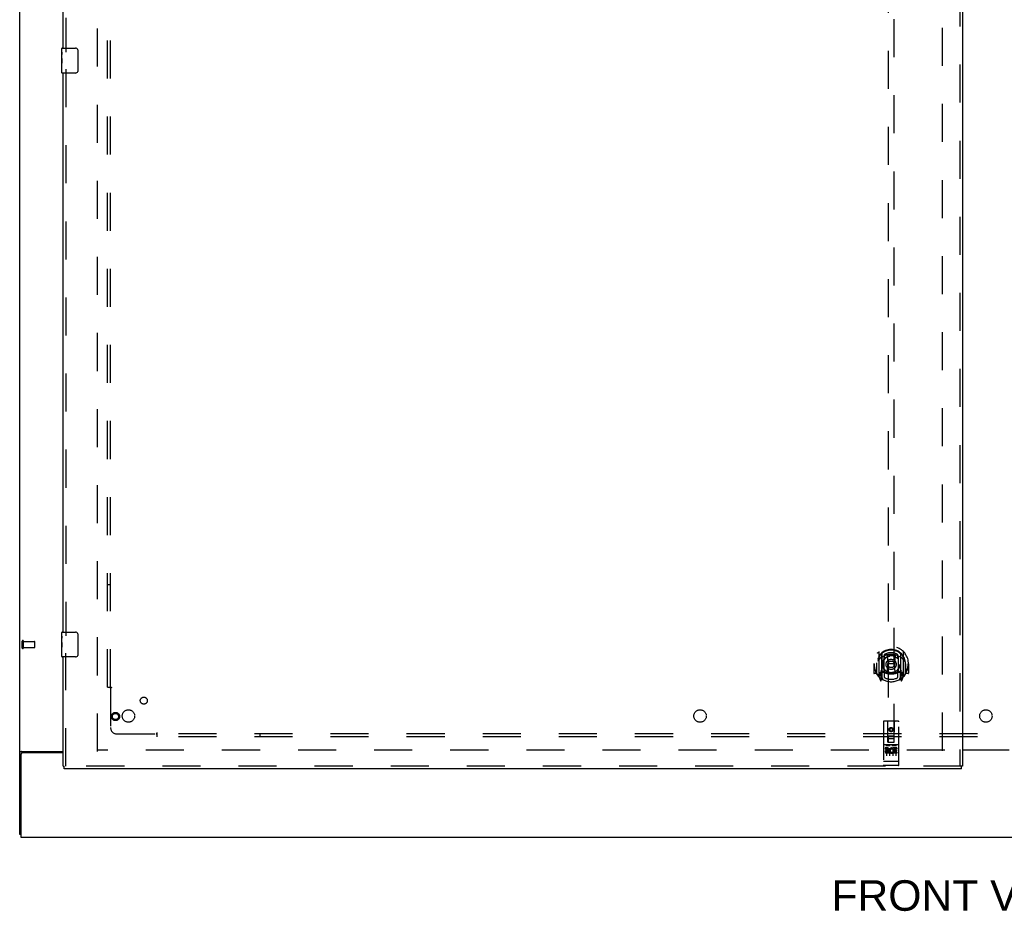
# Model space of a CAD drawing. Header units: inches. Extents: x 0 to 278, y 0 to 180.
# Tile 3 of 84: x 58 to 97, y 46 to 82. Entities that reach past the tile are written whole.
import ezdxf

# ---------------------------------------------------------------- set-up
doc = ezdxf.new("R2010")
doc.units = ezdxf.units.IN
doc.header["$LTSCALE"] = 15.310625
doc.header["$MEASUREMENT"] = 0
doc.linetypes.add('HIDDEN', pattern=[0.2, 0.1, -0.1])
doc.layers.get('0').update_dxf_attribs({"linetype": 'CONTINUOUS'})
for name, color, linetype in [('DEFAULT_2', 8, 'HIDDEN'), ('DIMENSIONS', 7, 'CONTINUOUS'), ('LEFTHAND_DOOR_ASSEMBLY', 7, 'CONTINUOUS'), ('SUBPANEL', 7, 'CONTINUOUS')]:
    doc.layers.add(name, color=color, linetype=linetype)
doc.styles.get("Standard").update_dxf_attribs({"font": 'arial.ttf'})

msp = doc.modelspace()

# ---------------------------------------------------------------- linework, layer by layer
at = {"color": 3, "linetype": 'Continuous'}
for p, q in [((57.697, 48.93), (57.697, 134.722)), ((95.634, 52.341), (97.509, 52.341)), ((97.509, 52.326), (95.634, 52.326)), ((57.749, 52.162), (57.749, 48.826)), ((57.767, 52.274), (59.447, 52.274)), ((59.447, 52.222), (57.809, 52.222)), ((57.749, 48.826), (135.395, 48.826))]:
    msp.add_line(p, q, dxfattribs=at)
at = {"color": 7, "linetype": 'Continuous'}
msp.add_line((57.749, 48.93), (57.697, 48.93), dxfattribs=at)
at = {"color": 3, "linetype": 'Continuous'}
for points in [[(57.732, 52.259), (57.728, 52.258), (57.725, 52.256), (57.721, 52.255), (57.717, 52.254), (57.714, 52.252), (57.712, 52.251), (57.709, 52.249), (57.706, 52.248), (57.704, 52.246), (57.702, 52.244), (57.7, 52.243), (57.699, 52.241), (57.698, 52.239), (57.697, 52.237), (57.697, 52.235), (57.697, 52.233)], [(57.767, 52.274), (57.765, 52.272), (57.762, 52.271), (57.759, 52.269), (57.756, 52.268), (57.752, 52.266), (57.749, 52.265), (57.745, 52.263), (57.74, 52.262), (57.732, 52.259)]]:
    msp.add_lwpolyline(points, dxfattribs=at)
msp.add_arc((57.809, 52.162), 0.06, 90, 180, dxfattribs=at)
at = {"layer": 'DEFAULT_2', "color": 8, "linetype": 'HIDDEN'}
for p, q in [((60.822, 52.274), (60.822, 131.378)), ((94.822, 52.305), (94.822, 131.347)), ((57.801, 56.434), (57.801, 56.718)), ((57.844, 56.434), (57.844, 56.718)), ((57.844, 56.7), (58.291, 56.7)), ((58.301, 56.462), (58.301, 56.69)), ((57.844, 56.452), (58.291, 56.452)), ((94.926, 52.326), (60.836, 52.326))]:
    msp.add_line(p, q, dxfattribs=at)
for centre, radius, start, end in [((57.822, 56.718), 0.0215, 360, 180), ((58.291, 56.69), 0.01, 360, 90), ((57.822, 56.434), 0.0215, 180, 0), ((58.291, 56.462), 0.01, 270, 0)]:
    msp.add_arc(centre, radius, start, end, dxfattribs=at)
at = {"layer": 'LEFTHAND_DOOR_ASSEMBLY', "color": 8, "linetype": 'HIDDEN'}
for p, q in [((95.53, 131.972), (95.53, 51.68)), ((59.551, 103.231), (59.551, 80.421)), ((92.634, 89.655), (92.634, 52.653)), ((92.884, 52.653), (92.884, 89.655)), ((59.551, 79.731), (59.551, 56.921)), ((92.259, 56.281), (92.259, 55.313)), ((93.259, 55.313), (93.259, 56.281)), ((59.551, 51.68), (59.551, 56.231)), ((92.377, 56.227), (92.377, 55.211)), ((92.384, 56.202), (92.384, 55.199)), ((92.477, 55.479), (92.477, 56.11)), ((92.484, 56.163), (92.484, 56.06)), ((92.597, 56.137), (92.627, 55.797)), ((92.922, 56.137), (92.892, 55.797)), ((93.034, 56.06), (93.034, 56.163)), ((93.042, 56.11), (93.042, 55.479)), ((93.134, 56.202), (93.134, 55.199)), ((93.142, 56.227), (93.142, 55.211)), ((92.074, 55.797), (92.059, 55.797)), ((92.059, 55.797), (92.059, 55.424)), ((92.177, 55.797), (92.192, 55.797)), ((92.177, 55.797), (92.177, 55.409)), ((92.184, 55.844), (92.184, 55.847)), ((92.184, 55.386), (92.184, 55.844)), ((92.377, 55.468), (92.317, 55.468)), ((92.317, 55.468), (92.317, 55.318)), ((92.477, 55.469), (92.404, 55.469)), ((92.484, 55.499), (92.484, 55.246)), ((92.596, 55.453), (92.627, 55.797)), ((92.892, 55.797), (92.627, 55.797)), ((92.922, 55.453), (92.892, 55.797)), ((93.034, 55.246), (93.034, 55.499)), ((93.114, 55.469), (93.042, 55.469)), ((93.202, 55.468), (93.142, 55.468)), ((93.202, 55.318), (93.202, 55.468)), ((93.342, 55.797), (93.327, 55.797)), ((93.334, 55.844), (93.334, 55.847)), ((93.334, 55.386), (93.334, 55.844)), ((93.342, 55.797), (93.342, 55.409)), ((93.459, 55.797), (93.444, 55.797)), ((93.459, 55.797), (93.459, 55.424)), ((92.177, 55.409), (92.074, 55.409)), ((92.177, 55.409), (92.185, 55.424)), ((92.264, 55.303), (92.334, 55.127)), ((92.317, 55.318), (92.384, 55.318)), ((92.355, 55.372), (92.325, 55.326)), ((92.355, 55.208), (92.36, 55.204)), ((92.363, 55.13), (92.377, 55.211)), ((92.454, 55.149), (92.384, 55.258)), ((92.387, 55.431), (92.387, 55.224)), ((92.473, 55.451), (92.407, 55.451)), ((93.112, 55.451), (93.046, 55.451)), ((93.134, 55.258), (93.064, 55.149)), ((93.132, 55.224), (93.132, 55.431)), ((93.134, 55.318), (93.202, 55.318)), ((93.142, 55.211), (93.156, 55.13)), ((93.163, 55.207), (93.163, 55.208)), ((93.163, 55.207), (93.163, 55.208)), ((93.163, 55.207), (93.163, 55.207)), ((93.194, 55.326), (93.164, 55.372)), ((93.185, 55.127), (93.255, 55.303)), ((93.334, 55.424), (93.342, 55.409)), ((93.444, 55.409), (93.342, 55.409)), ((93.042, 53.493), (92.477, 53.493)), ((92.447, 53.463), (92.447, 51.738)), ((92.633, 52.653), (92.629, 53.463)), ((92.759, 53.226), (92.697, 53.19)), ((92.697, 53.19), (92.707, 53.184)), ((92.697, 53.19), (92.697, 53.117)), ((92.697, 53.117), (92.707, 53.123)), ((92.697, 53.117), (92.759, 53.081)), ((92.759, 53.214), (92.707, 53.184)), ((92.707, 53.184), (92.707, 53.123)), ((92.707, 53.123), (92.759, 53.093)), ((92.822, 53.19), (92.759, 53.226)), ((92.759, 53.226), (92.759, 53.214)), ((92.812, 53.184), (92.759, 53.214)), ((92.759, 53.093), (92.812, 53.123)), ((92.759, 53.081), (92.822, 53.117)), ((92.759, 53.081), (92.759, 53.093)), ((92.822, 53.19), (92.812, 53.184)), ((92.812, 53.123), (92.812, 53.184)), ((92.822, 53.117), (92.812, 53.123)), ((92.822, 53.117), (92.822, 53.19)), ((92.886, 52.653), (92.889, 53.463)), ((93.072, 51.738), (93.072, 53.463)), ((92.632, 52.903), (92.887, 52.903)), ((92.844, 52.778), (92.674, 52.778)), ((93.042, 52.536), (92.477, 52.536)), ((92.615, 52.414), (92.522, 52.414)), ((92.522, 52.414), (92.522, 52.372)), ((92.615, 52.372), (92.522, 52.372)), ((92.548, 52.52), (92.72, 52.52)), ((92.572, 52.405), (92.572, 52.099)), ((92.619, 52.328), (92.573, 52.328)), ((92.633, 52.653), (92.634, 52.653)), ((92.634, 52.653), (92.884, 52.653)), ((92.697, 52.405), (92.697, 52.099)), ((92.798, 52.52), (92.97, 52.52)), ((92.822, 52.405), (92.822, 52.099)), ((92.835, 52.379), (92.822, 52.36)), ((92.832, 52.404), (92.835, 52.402)), ((92.991, 52.414), (92.835, 52.414)), ((92.835, 52.414), (92.835, 52.402)), ((92.835, 52.379), (92.835, 52.201)), ((92.991, 52.372), (92.878, 52.372)), ((92.878, 52.372), (92.878, 52.328)), ((92.97, 52.328), (92.878, 52.328)), ((92.884, 52.653), (92.886, 52.653)), ((92.947, 52.405), (92.947, 52.099)), ((92.97, 52.328), (92.97, 52.286)), ((92.991, 52.414), (92.991, 52.372)), ((92.615, 52.287), (92.586, 52.287)), ((92.679, 52.243), (92.586, 52.243)), ((92.679, 52.201), (92.586, 52.201)), ((92.679, 52.243), (92.679, 52.201)), ((92.811, 52.249), (92.828, 52.21)), ((92.991, 52.201), (92.835, 52.201)), ((92.97, 52.286), (92.878, 52.286)), ((92.878, 52.286), (92.878, 52.243)), ((92.991, 52.243), (92.878, 52.243)), ((92.991, 52.243), (92.991, 52.201)), ((95.592, 51.68), (59.489, 51.68)), ((92.465, 51.867), (92.464, 51.867)), ((92.466, 51.867), (92.465, 51.867)), ((92.465, 51.867), (92.465, 51.867)), ((92.467, 51.867), (92.466, 51.867)), ((92.468, 51.867), (92.467, 51.867)), ((92.469, 51.867), (92.468, 51.867)), ((92.469, 51.866), (92.469, 51.867)), ((92.47, 51.866), (92.469, 51.866)), ((92.471, 51.866), (92.47, 51.866)), ((92.472, 51.866), (92.471, 51.866)), ((92.473, 51.866), (92.472, 51.866)), ((92.474, 51.866), (92.473, 51.866)), ((92.473, 51.866), (92.473, 51.866)), ((92.475, 51.866), (92.474, 51.866)), ((92.476, 51.866), (92.475, 51.866)), ((92.477, 51.866), (92.476, 51.866)), ((93.042, 51.866), (92.477, 51.866)), ((93.042, 51.708), (92.477, 51.708)), ((93.042, 51.866), (93.043, 51.866)), ((93.043, 51.866), (93.044, 51.866)), ((93.044, 51.866), (93.045, 51.866)), ((93.045, 51.866), (93.046, 51.866)), ((93.046, 51.866), (93.047, 51.866)), ((93.046, 51.866), (93.046, 51.866)), ((93.047, 51.866), (93.048, 51.866)), ((93.048, 51.866), (93.049, 51.866)), ((93.049, 51.866), (93.05, 51.866)), ((93.05, 51.866), (93.051, 51.867)), ((93.051, 51.867), (93.052, 51.867)), ((93.051, 51.867), (93.051, 51.867)), ((93.052, 51.867), (93.053, 51.867)), ((93.053, 51.867), (93.054, 51.867)), ((93.054, 51.867), (93.055, 51.867)), ((93.054, 51.867), (93.054, 51.867)), ((93.055, 51.867), (93.056, 51.867))]:
    msp.add_line(p, q, dxfattribs=at)
at = {"layer": 'LEFTHAND_DOOR_ASSEMBLY', "color": 3, "linetype": 'Continuous'}
for p, q in [((95.634, 131.972), (95.634, 51.68)), ((59.447, 80.576), (59.447, 103.076)), ((59.447, 57.076), (59.447, 79.576)), ((59.447, 51.68), (59.447, 56.076)), ((95.592, 51.576), (59.489, 51.576))]:
    msp.add_line(p, q, dxfattribs=at)
at = {"layer": 'LEFTHAND_DOOR_ASSEMBLY', "color": 7, "linetype": 'Continuous'}
for p, q in [((59.387, 80.415), (59.387, 80.561)), ((59.402, 80.576), (59.942, 80.576)), ((60.042, 80.476), (60.042, 79.676)), ((59.387, 80.157), (59.387, 80.414)), ((59.393, 80.359), (59.387, 80.359)), ((59.387, 80.191), (59.394, 80.191)), ((59.387, 79.591), (59.387, 80.155)), ((59.388, 80.128), (59.387, 80.128)), ((59.394, 80.191), (59.394, 80.327)), ((59.387, 79.996), (59.393, 79.996)), ((59.387, 79.96), (59.394, 79.96)), ((59.387, 79.897), (59.394, 79.897)), ((59.387, 79.73), (59.394, 79.73)), ((59.394, 79.73), (59.394, 79.96)), ((59.942, 79.576), (59.402, 79.576)), ((59.387, 56.915), (59.387, 57.061)), ((59.402, 57.076), (59.942, 57.076)), ((59.387, 56.657), (59.387, 56.914)), ((59.393, 56.859), (59.387, 56.859)), ((59.387, 56.691), (59.394, 56.691)), ((59.387, 56.091), (59.387, 56.655)), ((59.394, 56.691), (59.394, 56.827)), ((60.042, 56.976), (60.042, 56.176)), ((59.388, 56.628), (59.387, 56.628)), ((59.387, 56.496), (59.393, 56.496)), ((59.387, 56.46), (59.394, 56.46)), ((59.387, 56.397), (59.394, 56.397)), ((59.394, 56.23), (59.394, 56.46)), ((59.387, 56.23), (59.394, 56.23)), ((59.942, 56.076), (59.402, 56.076)), ((59.447, 51.68), (59.489, 51.68)), ((59.489, 51.576), (59.489, 51.68)), ((95.634, 51.68), (95.592, 51.68)), ((95.592, 51.576), (95.592, 51.68))]:
    msp.add_line(p, q, dxfattribs=at)
for points in [[(60.035, 80.512), (60.037, 80.506), (60.039, 80.5), (60.04, 80.494), (60.041, 80.488), (60.042, 80.482), (60.042, 80.476)], [(59.387, 80.415), (59.387, 80.411), (59.387, 80.407), (59.388, 80.401), (59.39, 80.388)], [(59.387, 80.157), (59.387, 80.149), (59.387, 80.14), (59.388, 80.13)], [(59.388, 80.13), (59.391, 80.096), (59.392, 80.084), (59.393, 80.072), (59.393, 80.059), (59.394, 80.047), (59.394, 80.034), (59.394, 80.021), (59.393, 80.008), (59.393, 79.996), (59.392, 79.983), (59.391, 79.971)], [(59.39, 80.388), (59.39, 80.381), (59.391, 80.372), (59.392, 80.364)], [(59.392, 80.364), (59.393, 80.355), (59.393, 80.346), (59.394, 80.337), (59.394, 80.327)], [(60.042, 79.676), (60.042, 79.669), (60.041, 79.663), (60.04, 79.657), (60.039, 79.651), (60.037, 79.645), (60.035, 79.64)], [(59.387, 56.915), (59.387, 56.911), (59.387, 56.907), (59.388, 56.901), (59.39, 56.888)], [(59.387, 56.657), (59.387, 56.649), (59.387, 56.64), (59.388, 56.63)], [(59.39, 56.888), (59.39, 56.881), (59.391, 56.872), (59.392, 56.864)], [(59.392, 56.864), (59.393, 56.855), (59.393, 56.846), (59.394, 56.837), (59.394, 56.827)], [(60.035, 57.012), (60.037, 57.006), (60.039, 57), (60.04, 56.994), (60.041, 56.988), (60.042, 56.982), (60.042, 56.976)], [(59.388, 56.63), (59.391, 56.596), (59.392, 56.584), (59.393, 56.572), (59.393, 56.559), (59.394, 56.547), (59.394, 56.534), (59.394, 56.521), (59.393, 56.508), (59.393, 56.496), (59.392, 56.483), (59.391, 56.471)], [(60.042, 56.176), (60.042, 56.169), (60.041, 56.163), (60.04, 56.157), (60.039, 56.151), (60.037, 56.145), (60.035, 56.14)]]:
    msp.add_lwpolyline(points, dxfattribs=at)
at = {"layer": 'LEFTHAND_DOOR_ASSEMBLY', "color": 8, "linetype": 'HIDDEN'}
for points in [[(92.214, 56.236), (92.215, 56.237), (92.215, 56.238), (92.216, 56.239), (92.217, 56.239), (92.217, 56.24), (92.218, 56.241), (92.219, 56.242), (92.22, 56.242), (92.22, 56.243), (92.221, 56.244), (92.222, 56.245), (92.223, 56.245), (92.224, 56.246), (92.224, 56.247), (92.225, 56.248), (92.226, 56.248), (92.227, 56.249), (92.228, 56.249), (92.228, 56.25), (92.229, 56.251), (92.23, 56.251), (92.231, 56.252), (92.232, 56.252), (92.233, 56.253), (92.234, 56.254), (92.234, 56.254), (92.235, 56.255), (92.236, 56.255), (92.237, 56.256), (92.238, 56.256), (92.239, 56.257), (92.24, 56.257), (92.241, 56.257), (92.242, 56.258)], [(93.277, 56.258), (93.278, 56.257), (93.279, 56.257), (93.28, 56.257), (93.281, 56.256), (93.281, 56.256), (93.282, 56.255), (93.283, 56.255), (93.284, 56.254), (93.285, 56.254), (93.286, 56.253), (93.287, 56.252), (93.288, 56.252), (93.289, 56.251), (93.289, 56.251), (93.29, 56.25), (93.291, 56.249), (93.292, 56.249), (93.293, 56.248), (93.293, 56.248), (93.294, 56.247), (93.295, 56.246), (93.296, 56.245), (93.297, 56.245), (93.297, 56.244), (93.298, 56.243), (93.299, 56.242), (93.3, 56.242), (93.3, 56.241), (93.301, 56.24), (93.302, 56.239), (93.303, 56.239), (93.303, 56.238), (93.304, 56.237), (93.305, 56.236)], [(92.305, 56.012), (92.303, 56.011), (92.302, 56.01), (92.3, 56.008), (92.299, 56.007), (92.297, 56.005), (92.296, 56.004), (92.294, 56.002), (92.292, 56), (92.29, 55.998), (92.289, 55.997), (92.287, 55.995), (92.285, 55.993), (92.283, 55.99), (92.281, 55.988), (92.279, 55.986), (92.277, 55.984), (92.275, 55.981), (92.273, 55.979), (92.271, 55.976), (92.269, 55.973), (92.266, 55.97), (92.264, 55.967), (92.262, 55.964), (92.26, 55.961), (92.257, 55.958), (92.255, 55.954), (92.252, 55.951), (92.25, 55.947), (92.247, 55.943), (92.244, 55.939), (92.242, 55.935), (92.239, 55.93), (92.236, 55.926), (92.233, 55.921), (92.23, 55.916), (92.227, 55.911)], [(92.571, 56.154), (92.577, 56.156), (92.582, 56.157), (92.588, 56.158), (92.593, 56.16), (92.598, 56.161), (92.604, 56.162), (92.609, 56.163), (92.615, 56.165), (92.62, 56.166), (92.626, 56.167), (92.631, 56.168), (92.637, 56.169), (92.642, 56.17), (92.648, 56.171), (92.653, 56.172), (92.659, 56.172), (92.664, 56.173), (92.67, 56.174), (92.676, 56.175), (92.681, 56.175), (92.687, 56.176), (92.692, 56.177), (92.698, 56.177), (92.703, 56.177), (92.709, 56.178), (92.715, 56.178), (92.72, 56.179), (92.726, 56.179), (92.731, 56.179), (92.737, 56.179), (92.743, 56.18), (92.748, 56.18), (92.754, 56.18), (92.759, 56.18), (92.765, 56.18), (92.77, 56.18), (92.776, 56.18), (92.782, 56.179), (92.787, 56.179), (92.793, 56.179), (92.798, 56.179), (92.804, 56.178), (92.81, 56.178), (92.815, 56.177), (92.821, 56.177), (92.826, 56.177), (92.832, 56.176), (92.837, 56.175), (92.843, 56.175), (92.849, 56.174), (92.854, 56.173), (92.86, 56.172), (92.865, 56.172), (92.871, 56.171), (92.876, 56.17), (92.882, 56.169), (92.887, 56.168), (92.893, 56.167), (92.898, 56.166), (92.904, 56.165), (92.909, 56.163), (92.915, 56.162), (92.92, 56.161), (92.926, 56.16), (92.931, 56.158), (92.936, 56.157), (92.942, 56.156), (92.947, 56.154)], [(93.292, 55.911), (93.289, 55.916), (93.286, 55.921), (93.283, 55.926), (93.28, 55.93), (93.277, 55.935), (93.274, 55.939), (93.272, 55.943), (93.269, 55.947), (93.266, 55.951), (93.264, 55.954), (93.262, 55.958), (93.259, 55.961), (93.257, 55.964), (93.254, 55.967), (93.252, 55.97), (93.25, 55.973), (93.248, 55.976), (93.246, 55.979), (93.244, 55.981), (93.242, 55.984), (93.24, 55.986), (93.238, 55.988), (93.236, 55.99), (93.234, 55.993), (93.232, 55.995), (93.23, 55.997), (93.228, 55.998), (93.227, 56), (93.225, 56.002), (93.223, 56.004), (93.221, 56.005), (93.22, 56.007), (93.218, 56.008), (93.217, 56.01), (93.215, 56.011), (93.214, 56.012)], [(92.242, 55.337), (92.241, 55.337), (92.24, 55.337), (92.239, 55.338), (92.238, 55.338), (92.237, 55.339), (92.236, 55.339), (92.235, 55.34), (92.234, 55.34), (92.234, 55.341), (92.233, 55.341), (92.232, 55.342), (92.231, 55.343), (92.23, 55.343), (92.229, 55.344), (92.228, 55.344), (92.228, 55.345), (92.227, 55.346), (92.226, 55.346), (92.225, 55.347), (92.224, 55.348), (92.224, 55.348), (92.223, 55.349), (92.222, 55.35), (92.221, 55.35), (92.22, 55.351), (92.22, 55.352), (92.219, 55.353), (92.218, 55.354), (92.217, 55.354), (92.217, 55.355), (92.216, 55.356), (92.215, 55.357), (92.215, 55.358), (92.214, 55.358)], [(93.305, 55.358), (93.304, 55.358), (93.303, 55.357), (93.303, 55.356), (93.302, 55.355), (93.301, 55.354), (93.3, 55.354), (93.3, 55.353), (93.299, 55.352), (93.298, 55.351), (93.297, 55.35), (93.297, 55.35), (93.296, 55.349), (93.295, 55.348), (93.294, 55.348), (93.293, 55.347), (93.293, 55.346), (93.292, 55.346), (93.291, 55.345), (93.29, 55.344), (93.289, 55.344), (93.289, 55.343), (93.288, 55.343), (93.287, 55.342), (93.286, 55.341), (93.285, 55.341), (93.284, 55.34), (93.283, 55.34), (93.282, 55.339), (93.281, 55.339), (93.281, 55.338), (93.28, 55.338), (93.279, 55.337), (93.278, 55.337), (93.277, 55.337)], [(92.542, 52.519), (92.542, 52.519), (92.542, 52.519), (92.542, 52.519), (92.542, 52.519), (92.542, 52.519), (92.542, 52.519), (92.542, 52.519), (92.543, 52.519), (92.543, 52.519), (92.543, 52.519), (92.543, 52.519), (92.543, 52.52), (92.543, 52.52), (92.543, 52.52), (92.543, 52.52), (92.543, 52.52), (92.544, 52.52), (92.544, 52.52), (92.544, 52.52), (92.544, 52.52), (92.544, 52.52), (92.544, 52.52), (92.544, 52.52), (92.544, 52.52), (92.545, 52.52), (92.545, 52.52), (92.545, 52.52), (92.545, 52.52), (92.545, 52.52), (92.545, 52.52), (92.546, 52.52), (92.546, 52.52), (92.546, 52.52), (92.546, 52.52), (92.546, 52.52), (92.546, 52.52), (92.547, 52.52), (92.547, 52.52), (92.547, 52.52), (92.547, 52.52), (92.547, 52.52), (92.548, 52.52), (92.548, 52.52), (92.548, 52.52), (92.548, 52.52)], [(92.72, 52.52), (92.72, 52.52), (92.721, 52.52), (92.721, 52.52), (92.721, 52.52), (92.721, 52.52), (92.721, 52.52), (92.722, 52.52), (92.722, 52.52), (92.722, 52.52), (92.722, 52.52), (92.722, 52.52), (92.723, 52.52), (92.723, 52.52), (92.723, 52.52), (92.723, 52.52), (92.723, 52.52), (92.723, 52.52), (92.724, 52.52), (92.724, 52.52), (92.724, 52.52), (92.724, 52.52), (92.724, 52.52), (92.724, 52.52), (92.724, 52.52), (92.725, 52.52), (92.725, 52.52), (92.725, 52.52), (92.725, 52.52), (92.725, 52.52), (92.725, 52.52), (92.725, 52.52), (92.725, 52.52), (92.726, 52.52), (92.726, 52.52), (92.726, 52.519), (92.726, 52.519), (92.726, 52.519), (92.726, 52.519), (92.726, 52.519), (92.726, 52.519), (92.726, 52.519), (92.726, 52.519), (92.727, 52.519), (92.727, 52.519), (92.727, 52.519), (92.727, 52.519)], [(92.792, 52.519), (92.792, 52.519), (92.792, 52.519), (92.792, 52.519), (92.792, 52.519), (92.792, 52.519), (92.792, 52.519), (92.792, 52.519), (92.793, 52.519), (92.793, 52.519), (92.793, 52.519), (92.793, 52.519), (92.793, 52.52), (92.793, 52.52), (92.793, 52.52), (92.793, 52.52), (92.793, 52.52), (92.794, 52.52), (92.794, 52.52), (92.794, 52.52), (92.794, 52.52), (92.794, 52.52), (92.794, 52.52), (92.794, 52.52), (92.794, 52.52), (92.795, 52.52), (92.795, 52.52), (92.795, 52.52), (92.795, 52.52), (92.795, 52.52), (92.795, 52.52), (92.796, 52.52), (92.796, 52.52), (92.796, 52.52), (92.796, 52.52), (92.796, 52.52), (92.796, 52.52), (92.797, 52.52), (92.797, 52.52), (92.797, 52.52), (92.797, 52.52), (92.797, 52.52), (92.798, 52.52), (92.798, 52.52), (92.798, 52.52), (92.798, 52.52)], [(92.97, 52.52), (92.97, 52.52), (92.971, 52.52), (92.971, 52.52), (92.971, 52.52), (92.971, 52.52), (92.971, 52.52), (92.972, 52.52), (92.972, 52.52), (92.972, 52.52), (92.972, 52.52), (92.972, 52.52), (92.973, 52.52), (92.973, 52.52), (92.973, 52.52), (92.973, 52.52), (92.973, 52.52), (92.973, 52.52), (92.974, 52.52), (92.974, 52.52), (92.974, 52.52), (92.974, 52.52), (92.974, 52.52), (92.974, 52.52), (92.974, 52.52), (92.975, 52.52), (92.975, 52.52), (92.975, 52.52), (92.975, 52.52), (92.975, 52.52), (92.975, 52.52), (92.975, 52.52), (92.975, 52.52), (92.976, 52.52), (92.976, 52.52), (92.976, 52.519), (92.976, 52.519), (92.976, 52.519), (92.976, 52.519), (92.976, 52.519), (92.976, 52.519), (92.976, 52.519), (92.976, 52.519), (92.977, 52.519), (92.977, 52.519), (92.977, 52.519), (92.977, 52.519)], [(92.464, 51.867), (92.463, 51.867), (92.463, 51.867), (92.462, 51.867), (92.462, 51.867), (92.462, 51.867), (92.461, 51.867), (92.461, 51.867), (92.46, 51.867), (92.46, 51.867), (92.46, 51.868), (92.459, 51.868), (92.459, 51.868), (92.459, 51.868), (92.458, 51.868), (92.458, 51.868), (92.458, 51.868), (92.457, 51.868), (92.457, 51.868), (92.457, 51.868), (92.457, 51.868), (92.456, 51.868), (92.456, 51.868), (92.456, 51.868), (92.455, 51.868), (92.455, 51.869), (92.455, 51.869), (92.454, 51.869), (92.454, 51.869), (92.454, 51.869), (92.454, 51.869), (92.453, 51.869), (92.453, 51.869), (92.453, 51.869), (92.453, 51.869), (92.452, 51.869), (92.452, 51.869), (92.452, 51.87), (92.452, 51.87), (92.451, 51.87), (92.451, 51.87), (92.451, 51.87), (92.451, 51.87), (92.451, 51.87), (92.45, 51.87), (92.45, 51.87), (92.45, 51.87), (92.45, 51.87), (92.45, 51.871), (92.449, 51.871), (92.449, 51.871), (92.449, 51.871), (92.449, 51.871), (92.449, 51.871), (92.449, 51.871), (92.448, 51.871), (92.448, 51.871), (92.448, 51.871), (92.448, 51.872), (92.448, 51.872), (92.448, 51.872), (92.448, 51.872), (92.448, 51.872), (92.448, 51.872), (92.447, 51.872), (92.447, 51.872), (92.447, 51.872), (92.447, 51.872), (92.447, 51.873), (92.447, 51.873), (92.447, 51.873), (92.447, 51.873), (92.447, 51.873), (92.447, 51.873), (92.447, 51.873), (92.447, 51.873), (92.447, 51.873), (92.447, 51.873), (92.447, 51.874), (92.447, 51.874)], [(93.056, 51.867), (93.056, 51.867), (93.057, 51.867), (93.057, 51.867), (93.057, 51.867), (93.058, 51.867), (93.058, 51.867), (93.058, 51.867), (93.059, 51.868), (93.059, 51.868), (93.06, 51.868), (93.06, 51.868), (93.06, 51.868), (93.061, 51.868), (93.061, 51.868), (93.061, 51.868), (93.061, 51.868), (93.062, 51.868), (93.062, 51.868), (93.062, 51.868), (93.063, 51.868), (93.063, 51.868), (93.063, 51.868), (93.064, 51.869), (93.064, 51.869), (93.064, 51.869), (93.064, 51.869), (93.065, 51.869), (93.065, 51.869), (93.065, 51.869), (93.066, 51.869), (93.066, 51.869), (93.066, 51.869), (93.066, 51.869), (93.067, 51.869), (93.067, 51.87), (93.067, 51.87), (93.067, 51.87), (93.067, 51.87), (93.068, 51.87), (93.068, 51.87), (93.068, 51.87), (93.068, 51.87), (93.068, 51.87), (93.069, 51.87), (93.069, 51.87), (93.069, 51.871), (93.069, 51.871), (93.069, 51.871), (93.07, 51.871), (93.07, 51.871), (93.07, 51.871), (93.07, 51.871), (93.07, 51.871), (93.07, 51.871), (93.07, 51.871), (93.071, 51.872), (93.071, 51.872), (93.071, 51.872), (93.071, 51.872), (93.071, 51.872), (93.071, 51.872), (93.071, 51.872), (93.071, 51.872), (93.071, 51.872), (93.071, 51.872), (93.071, 51.873), (93.072, 51.873), (93.072, 51.873), (93.072, 51.873), (93.072, 51.873), (93.072, 51.873), (93.072, 51.873), (93.072, 51.873), (93.072, 51.873), (93.072, 51.873), (93.072, 51.874), (93.072, 51.874)]]:
    msp.add_lwpolyline(points, dxfattribs=at)
for centre, radius in [((92.759, 55.779), 0.35), ((92.759, 55.779), 0.335), ((92.759, 55.779), 0.205), ((92.759, 55.779), 0.133), ((61.551, 53.68), 0.164), ((61.551, 53.68), 0.124), ((92.759, 53.153), 0.085), ((92.759, 53.153), 0.0845)]:
    msp.add_circle(centre, radius, dxfattribs=at)
at = {"layer": 'LEFTHAND_DOOR_ASSEMBLY', "color": 7, "linetype": 'Continuous'}
for centre, radius, start, end in [((59.402, 80.561), 0.015, 90, 180), ((59.942, 80.476), 0.1, 21.1999, 90), ((59.942, 79.676), 0.1, 270, 338.7946), ((59.402, 79.591), 0.015, 180, 270), ((59.402, 57.061), 0.015, 90, 180), ((59.942, 56.976), 0.1, 21.1999, 90), ((59.402, 56.091), 0.015, 180, 270), ((59.942, 56.176), 0.1, 270, 338.7946)]:
    msp.add_arc(centre, radius, start, end, dxfattribs=at)
at = {"layer": 'LEFTHAND_DOOR_ASSEMBLY', "color": 8, "linetype": 'HIDDEN'}
for centre, radius, start, end in [((92.759, 55.797), 0.7, 305.5126, 234.4874), ((92.759, 55.795), 0.583, 0.2464, 179.7536), ((92.759, 55.769), 0.58, 7.6622, 172.3378), ((92.274, 56.281), 0.015, 135.0748, 180), ((93.244, 56.281), 0.015, 0, 44.9252), ((92.759, 55.48), 0.7, 49.529, 130.471), ((92.392, 56.227), 0.015, 130.3587, 180), ((92.404, 56.202), 0.02, 129.3378, 179.9984), ((92.492, 56.11), 0.015, 112.9863, 180), ((92.759, 55.769), 0.48, 55.0461, 124.9539), ((92.514, 56.06), 0.03, 180, 311.1261), ((92.759, 55.779), 0.343, 48.8739, 131.1261), ((92.577, 56.135), 0.02, 5.0796, 105.5752), ((92.942, 56.135), 0.02, 74.4248, 174.9204), ((93.004, 56.06), 0.03, 228.8739, 360), ((93.027, 56.11), 0.015, 0, 67.0137), ((93.114, 56.202), 0.02, 0, 50.6594), ((93.127, 56.227), 0.015, 0, 49.6413), ((92.759, 55.797), 0.685, 180, 213.0115), ((92.204, 55.844), 0.02, 172.3378, 180), ((92.759, 56.11), 0.7, 233.2319, 306.7681), ((92.196, 55.473), 0.188, 327.3208, 360), ((92.404, 55.449), 0.02, 90, 180), ((92.492, 55.479), 0.015, 180, 247.0137), ((92.514, 55.499), 0.03, 48.8739, 180), ((92.759, 55.779), 0.343, 228.8739, 311.1261), ((93.004, 55.499), 0.03, 0, 131.1261), ((93.027, 55.479), 0.015, 292.9863, 360), ((93.114, 55.449), 0.02, 0, 90), ((93.322, 55.473), 0.188, 180, 212.6792), ((93.314, 55.844), 0.02, 0, 7.6622), ((92.759, 55.797), 0.685, 326.9885, 360), ((92.074, 55.424), 0.015, 180, 270), ((92.204, 55.386), 0.02, 180, 215.2961), ((92.759, 55.779), 0.7, 215.2961, 324.7039), ((92.274, 55.313), 0.015, 180, 224.9252), ((92.329, 55.323), 0.005, 147.3208, 270), ((92.348, 55.133), 0.015, 201.8041, 350), ((92.364, 55.244), 0.02, 234.4874, 360), ((92.367, 55.224), 0.02, 234.7457, 360), ((92.404, 55.199), 0.02, 180, 238.5295), ((92.407, 55.431), 0.02, 90, 180), ((92.473, 55.431), 0.02, 66.536, 90), ((92.759, 56.092), 0.7, 246.536, 293.464), ((92.759, 55.779), 0.6, 242.7204, 297.2796), ((92.576, 55.455), 0.02, 254.3869, 354.9204), ((92.942, 55.455), 0.02, 185.0796, 285.6131), ((93.046, 55.431), 0.02, 90, 113.464), ((93.112, 55.431), 0.02, 0, 90), ((93.114, 55.199), 0.02, 301.4688, 359.9992), ((93.152, 55.224), 0.02, 180, 305.2543), ((93.154, 55.244), 0.02, 180, 305.5126), ((93.171, 55.133), 0.015, 190, 338.1959), ((93.189, 55.323), 0.005, 270, 32.6792), ((93.244, 55.313), 0.015, 315.0748, 360), ((93.314, 55.386), 0.02, 324.7039, 360), ((93.444, 55.424), 0.015, 270, 360), ((92.477, 53.463), 0.03, 90, 180), ((92.599, 53.463), 0.03, 0, 90), ((92.919, 53.463), 0.03, 90, 180), ((93.042, 53.463), 0.03, 0, 90), ((92.674, 52.738), 0.04, 90, 180), ((92.674, 52.693), 0.04, 180, 270), ((92.844, 52.738), 0.04, 0, 90), ((92.844, 52.693), 0.04, 270, 360), ((92.477, 52.566), 0.03, 180, 270), ((92.586, 52.265), 0.0644, 102.2995, 270.0775), ((92.615, 52.351), 0.0635, 270, 90), ((92.615, 52.35), 0.0219, 280.307, 90), ((92.785, 52.308), 0.107, 64.2636, 293.4027), ((92.785, 52.308), 0.0639, 54.8895, 293.4026), ((93.042, 52.566), 0.03, 270, 360), ((92.586, 52.265), 0.0219, 89.9011, 270), ((92.477, 51.738), 0.03, 180, 270), ((93.042, 51.738), 0.03, 270, 360)]:
    msp.add_arc(centre, radius, start, end, dxfattribs=at)
at = {"layer": 'LEFTHAND_DOOR_ASSEMBLY', "color": 7, "linetype": 'Continuous'}
for centre, start_param, end_param in [((59.65, 79.992), -3.141593, -2.961605), ((59.65, 56.492), 3.141593, 3.321581)]:
    msp.add_ellipse(centre, major_axis=(0.263, 0), ratio=0.432808, start_param=start_param, end_param=end_param, dxfattribs=at)
at = {"layer": 'SUBPANEL', "color": 8, "linetype": 'HIDDEN'}
for p, q in [((61.228, 54.857), (61.228, 128.794)), ((61.353, 54.857), (61.353, 128.794)), ((61.353, 58.982), (61.228, 58.982)), ((61.228, 54.857), (61.315, 54.857)), ((61.315, 54.857), (61.394, 54.857)), ((61.334, 54.84), (61.341, 54.833)), ((61.353, 54.822), (61.353, 53.232)), ((61.603, 52.982), (63.193, 52.982)), ((63.228, 52.943), (63.228, 53.023)), ((129.916, 52.982), (63.228, 52.982)), ((63.228, 52.857), (63.228, 52.943)), ((129.916, 52.857), (63.228, 52.857)), ((67.353, 52.982), (67.353, 52.857))]:
    msp.add_line(p, q, dxfattribs=at)
for points in [[(61.315, 54.857), (61.317, 54.855), (61.319, 54.853), (61.322, 54.852), (61.324, 54.85), (61.326, 54.848), (61.328, 54.847), (61.329, 54.845), (61.331, 54.843), (61.333, 54.842), (61.334, 54.84)], [(61.341, 54.833), (61.343, 54.831), (61.346, 54.829), (61.348, 54.827), (61.35, 54.825), (61.351, 54.823), (61.353, 54.822)], [(61.367, 54.831), (61.364, 54.83), (61.362, 54.828), (61.359, 54.826), (61.357, 54.825), (61.355, 54.823), (61.353, 54.822)], [(61.394, 54.857), (61.393, 54.855), (61.392, 54.853), (61.391, 54.851), (61.39, 54.85), (61.389, 54.848), (61.388, 54.846), (61.386, 54.845), (61.384, 54.843), (61.383, 54.841), (61.381, 54.84), (61.379, 54.839), (61.376, 54.837), (61.374, 54.836), (61.372, 54.834), (61.367, 54.831)], [(63.205, 53.001), (63.202, 52.996), (63.201, 52.993), (63.199, 52.991), (63.197, 52.988), (63.196, 52.986), (63.194, 52.984), (63.193, 52.982)], [(63.206, 52.968), (63.204, 52.97), (63.202, 52.972), (63.2, 52.974), (63.198, 52.976), (63.196, 52.978), (63.194, 52.98), (63.193, 52.982)], [(63.228, 53.023), (63.226, 53.022), (63.224, 53.021), (63.222, 53.02), (63.221, 53.019), (63.219, 53.018), (63.217, 53.017), (63.216, 53.015), (63.214, 53.013), (63.212, 53.011), (63.211, 53.01), (63.21, 53.008), (63.208, 53.005), (63.207, 53.003), (63.205, 53.001)], [(63.228, 52.943), (63.226, 52.946), (63.225, 52.948), (63.223, 52.95), (63.221, 52.953), (63.219, 52.955), (63.218, 52.956), (63.216, 52.958), (63.214, 52.96), (63.213, 52.962), (63.211, 52.963), (63.206, 52.968)]]:
    msp.add_lwpolyline(points, dxfattribs=at)
for centre, radius in [((62.691, 54.319), 0.141), ((62.072, 53.701), 0.25), ((85.072, 53.701), 0.25), ((96.572, 53.701), 0.25)]:
    msp.add_circle(centre, radius, dxfattribs=at)
msp.add_arc((61.603, 53.232), 0.25, 180, 270, dxfattribs=at)

# ---------------------------------------------------------------- texts
at = {"layer": 'DIMENSIONS', "color": 2, "linetype": 'Continuous', "insert": (95.743, 47.09), "char_height": 1.2281, "width": 10.74724, "attachment_point": 2, "line_spacing_factor": 0.9}
msp.add_mtext('FRONT VIEW', dxfattribs=at)

doc.saveas('drawing.dxf')
